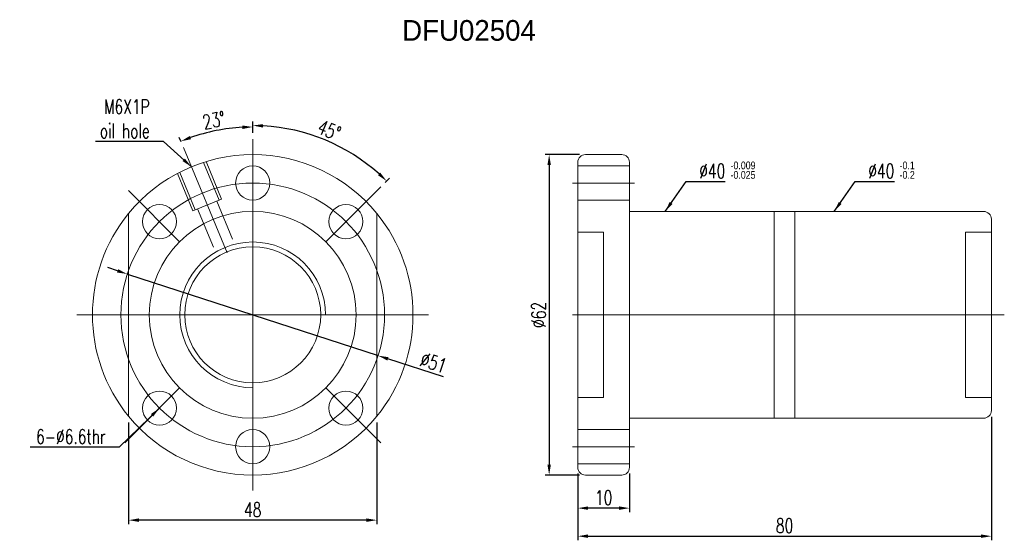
# Model space of a CAD drawing. Extents: x 10 to 201, y 57 to 158.
import ezdxf

# ---------------------------------------------------------------- set-up
doc = ezdxf.new("R2010")
doc.units = 0
doc.header["$LTSCALE"] = 3
doc.header["$MEASUREMENT"] = 0
doc.layers.add('DIM', color=4, linetype='Continuous')
doc.styles.add('DIM-7', font='SIMPLEX.shx', dxfattribs={"width": 0.7, "bigfont": 'chineset.shx'})
doc.dimstyles.new('CNS', dxfattribs={"dimtxt": 3.5, "dimasz": 2.5, "dimexe": 1, "dimexo": 1.5, "dimgap": 0.09, "dimtad": 0, "dimdsep": 46, "dimtxsty": 'DIM-7', "dimcen": 0.09, "dimclrd": 1, "dimclre": 1, "dimclrt": 4, "dimadec": 0, "dimazin": 0, "dimtfac": 1, "dimtix": 1, "dimtmove": 2, "dimatfit": 3, "dimfxl": 1, "dimtvp": 0.971429, "dimtolj": 1, "dimarcsym": 0})

# ---------------------------------------------------------------- blocks, each defined once
blk = doc.blocks.new('*D7')
at = {"layer": 'DEFPOINTS', "color": 0, "linetype": 'Continuous', "lineweight": 0, "transparency": 16777216}
for p in [(50.42, 136.67), (55.16, 134.64), (41.77, 132.98), (50.2, 112.63), (55.16, 66.64)]:
    blk.add_point(p, dxfattribs=at)
at = {"layer": 'DIM', "color": 7, "linetype": 'Continuous', "lineweight": -2, "transparency": 16777216}
for p, q in [((55.16, 135.84), (55.16, 137.78)), ((41.31, 134.09), (40.95, 134.95))]:
    blk.add_line(p, q, dxfattribs=at)
blk.add_arc((55.16, 100.64), 36.33, 93.1542, 109.3458, dxfattribs=at)
at = {"layer": 'DIM', "color": 7, "linetype": 'Continuous', "lineweight": 0, "transparency": 16777216}
for points in [[(53.15, 137.26), (53.17, 136.59), (55.16, 136.98)], [(43.24, 134.61), (43, 135.24), (41.26, 134.21)]]:
    blk.add_solid(points, dxfattribs=at)
at = {"layer": 'DIM', "color": 7, "linetype": 'Continuous', "lineweight": 0, "transparency": 16777216, "insert": (47.67, 138.28), "char_height": 2.8, "attachment_point": 5, "rotation": 11.25, "style": 'DIM-7'}
blk.add_mtext('\\A1;23°', dxfattribs=at)
blk = doc.blocks.new('*D6')
at = {"layer": 'DEFPOINTS', "color": 0, "linetype": 'Continuous', "lineweight": 0, "transparency": 16777216}
for p in [(55.16, 134.64), (73.47, 132.35), (79.91, 125.39), (69.3, 114.79), (55.16, 66.64)]:
    blk.add_point(p, dxfattribs=at)
at = {"layer": 'DIM', "color": 7, "linetype": 'Continuous', "lineweight": -2, "transparency": 16777216}
for p, q in [((55.16, 135.84), (55.16, 138.06)), ((80.76, 126.24), (81.61, 127.1))]:
    blk.add_line(p, q, dxfattribs=at)
blk.add_arc((55.16, 100.64), 36.61, 48.1303, 86.8697, dxfattribs=at)
at = {"layer": 'DIM', "color": 7, "linetype": 'Continuous', "lineweight": 0, "transparency": 16777216}
for points in [[(57.15, 136.87), (57.17, 137.53), (55.16, 137.26)], [(79.83, 128.15), (79.37, 127.66), (81.05, 126.53)]]:
    blk.add_solid(points, dxfattribs=at)
at = {"layer": 'DIM', "color": 7, "linetype": 'Continuous', "lineweight": 0, "transparency": 16777216, "insert": (69.95, 136.35), "char_height": 2.8, "attachment_point": 5, "rotation": 337.5, "style": 'DIM-7'}
blk.add_mtext('\\A1;45°', dxfattribs=at)
blk = doc.blocks.new('*D5')
at = {"layer": 'DEFPOINTS', "color": 0, "linetype": 'Continuous', "lineweight": 0, "transparency": 16777216}
for p in [(30.91, 108.54), (79.41, 92.75)]:
    blk.add_point(p, dxfattribs=at)
at = {"layer": 'DIM', "color": 7, "linetype": 'Continuous', "lineweight": -2, "transparency": 16777216}
for p, q in [((29.01, 109.16), (27.11, 109.78)), ((30.91, 108.54), (79.41, 92.75)), ((92.06, 88.63), (81.31, 92.13))]:
    blk.add_line(p, q, dxfattribs=at)
at = {"layer": 'DIM', "color": 7, "linetype": 'Continuous', "lineweight": 0, "transparency": 16777216}
for points in [[(29.11, 109.47), (28.91, 108.84), (30.91, 108.54)], [(81.41, 92.45), (81.21, 91.81), (79.41, 92.75)]]:
    blk.add_solid(points, dxfattribs=at)
at = {"layer": 'DIM', "color": 7, "linetype": 'Continuous', "lineweight": 0, "transparency": 16777216, "insert": (90.13, 91.4), "char_height": 2.8, "attachment_point": 5, "rotation": 341.9654, "style": 'DIM-7'}
blk.add_mtext('\\A1;∅51', dxfattribs=at)
blk = doc.blocks.new('*D4')
at = {"layer": 'DEFPOINTS', "color": 0, "linetype": 'Continuous', "lineweight": 0, "transparency": 16777216}
for p in [(119.54, 131.64), (112.5, 69.64), (119.54, 69.64)]:
    blk.add_point(p, dxfattribs=at)
at = {"layer": 'DIM', "color": 7, "linetype": 'Continuous', "lineweight": -2, "transparency": 16777216}
for p, q in [((118.34, 131.64), (111.7, 131.64)), ((112.5, 129.64), (112.5, 71.64)), ((118.34, 69.64), (111.7, 69.64))]:
    blk.add_line(p, q, dxfattribs=at)
at = {"layer": 'DIM', "color": 7, "linetype": 'Continuous', "lineweight": 0, "transparency": 16777216}
for points in [[(112.17, 129.64), (112.83, 129.64), (112.5, 131.64)], [(112.17, 71.64), (112.83, 71.64), (112.5, 69.64)]]:
    blk.add_solid(points, dxfattribs=at)
at = {"layer": 'DIM', "color": 7, "linetype": 'Continuous', "lineweight": 0, "transparency": 16777216, "insert": (110.46, 100.64), "char_height": 2.8, "attachment_point": 5, "rotation": 90, "style": 'DIM-7'}
blk.add_mtext('\\A1;%%C62', dxfattribs=at)
blk = doc.blocks.new('*D3')
at = {"layer": 'DEFPOINTS', "color": 0, "linetype": 'Continuous', "lineweight": 0, "transparency": 16777216}
for p in [(118.04, 71.14), (128.04, 71.14), (118.04, 63.26)]:
    blk.add_point(p, dxfattribs=at)
at = {"layer": 'DIM', "color": 7, "linetype": 'Continuous', "lineweight": -2, "transparency": 16777216}
for p, q in [((118.04, 69.94), (118.04, 62.46)), ((128.04, 69.94), (128.04, 62.46)), ((126.04, 63.26), (120.04, 63.26))]:
    blk.add_line(p, q, dxfattribs=at)
at = {"layer": 'DIM', "color": 7, "linetype": 'Continuous', "lineweight": 0, "transparency": 16777216}
for points in [[(120.04, 63.59), (120.04, 62.92), (118.04, 63.26)], [(126.04, 63.59), (126.04, 62.92), (128.04, 63.26)]]:
    blk.add_solid(points, dxfattribs=at)
at = {"layer": 'DIM', "color": 7, "linetype": 'Continuous', "lineweight": 0, "transparency": 16777216, "insert": (123.04, 65.3), "char_height": 2.8, "attachment_point": 5, "style": 'DIM-7'}
blk.add_mtext('\\A1;10', dxfattribs=at)
blk = doc.blocks.new('*D2')
at = {"layer": 'DEFPOINTS', "color": 0, "linetype": 'Continuous', "lineweight": 0, "transparency": 16777216}
for p in [(31.16, 81.02), (79.16, 81.02), (31.16, 60.93)]:
    blk.add_point(p, dxfattribs=at)
at = {"layer": 'DIM', "color": 7, "linetype": 'Continuous', "lineweight": -2, "transparency": 16777216}
for p, q in [((31.16, 79.82), (31.16, 60.13)), ((79.16, 79.82), (79.16, 60.13)), ((77.16, 60.93), (33.16, 60.93))]:
    blk.add_line(p, q, dxfattribs=at)
at = {"layer": 'DIM', "color": 7, "linetype": 'Continuous', "lineweight": 0, "transparency": 16777216}
for points in [[(33.16, 61.27), (33.16, 60.6), (31.16, 60.93)], [(77.16, 61.27), (77.16, 60.6), (79.16, 60.93)]]:
    blk.add_solid(points, dxfattribs=at)
at = {"layer": 'DIM', "color": 7, "linetype": 'Continuous', "lineweight": 0, "transparency": 16777216, "insert": (55.16, 62.97), "char_height": 2.8, "attachment_point": 5, "style": 'DIM-7'}
blk.add_mtext('\\A1;48', dxfattribs=at)
blk = doc.blocks.new('*D1')
at = {"layer": 'DEFPOINTS', "color": 0, "linetype": 'Continuous', "lineweight": 0, "transparency": 16777216}
for p in [(198.04, 82.14), (118.04, 71.14), (198.04, 57.83)]:
    blk.add_point(p, dxfattribs=at)
at = {"layer": 'DIM', "color": 7, "linetype": 'Continuous', "lineweight": -2, "transparency": 16777216}
for p, q in [((198.04, 80.94), (198.04, 57.03)), ((118.04, 69.94), (118.04, 57.03)), ((120.04, 57.83), (196.04, 57.83))]:
    blk.add_line(p, q, dxfattribs=at)
at = {"layer": 'DIM', "color": 7, "linetype": 'Continuous', "lineweight": 0, "transparency": 16777216}
for points in [[(120.04, 58.17), (120.04, 57.5), (118.04, 57.83)], [(196.04, 58.17), (196.04, 57.5), (198.04, 57.83)]]:
    blk.add_solid(points, dxfattribs=at)
at = {"layer": 'DIM', "color": 7, "linetype": 'Continuous', "lineweight": 0, "transparency": 16777216, "insert": (158.04, 59.87), "char_height": 2.8, "attachment_point": 5, "style": 'DIM-7'}
blk.add_mtext('\\A1;80', dxfattribs=at)

msp = doc.modelspace()

# ---------------------------------------------------------------- linework, layer by layer
at = {"layer": 'DIM', "color": 7, "linetype": 'Continuous', "lineweight": 0}
for p, q in [((55.16, 134.643), (55.16, 66.643)), ((41.766, 132.979), (50.197, 112.626)), ((119.537, 131.643), (126.537, 131.643)), ((45.662, 130.106), (48.668, 122.849)), ((46.124, 130.297), (49.13, 123.04)), ((118.037, 130.143), (118.037, 71.143)), ((128.037, 130.143), (128.037, 71.143)), ((40.581, 128.001), (43.587, 120.744)), ((41.043, 128.192), (44.049, 120.936)), ((118.037, 129.443), (128.037, 129.443)), ((117.037, 126.143), (129.037, 126.143)), ((31.119, 124.685), (41.018, 114.785)), ((79.909, 125.392), (69.302, 114.785)), ((43.587, 120.744), (49.13, 123.04)), ((48.206, 122.658), (51.257, 115.292)), ((118.037, 122.843), (128.037, 122.843)), ((31.16, 120.265), (31.16, 81.022)), ((44.511, 121.127), (47.562, 113.761)), ((79.16, 120.265), (79.16, 81.022)), ((128.037, 120.643), (196.537, 120.643)), ((156.037, 80.643), (156.037, 120.643)), ((160.037, 80.643), (160.037, 120.643)), ((47.564, 118.993), (47.564, 119.146)), ((198.037, 119.143), (198.037, 82.143)), ((118.037, 116.643), (123.037, 116.643)), ((123.037, 116.643), (123.037, 84.643)), ((193.037, 116.643), (198.037, 116.643)), ((193.037, 116.643), (193.037, 84.643)), ((21.16, 100.643), (89.16, 100.643)), ((117.037, 100.643), (200.537, 100.643)), ((30.411, 75.894), (41.018, 86.501)), ((69.302, 86.501), (79.909, 75.894)), ((118.037, 84.643), (123.037, 84.643)), ((193.037, 84.643), (198.037, 84.643)), ((128.037, 80.643), (196.537, 80.643)), ((118.037, 78.443), (128.037, 78.443)), ((117.037, 75.143), (129.037, 75.143)), ((118.037, 71.843), (128.037, 71.843)), ((119.537, 69.643), (126.537, 69.643))]:
    msp.add_line(p, q, dxfattribs=at)
for centre, radius in [((55.16, 126.143), 3.3), ((55.16, 100.643), 25.5), ((37.129, 118.674), 3.3), ((73.191, 118.674), 3.3), ((55.16, 100.643), 20), ((55.16, 100.643), 13.15), ((37.129, 82.612), 3.3), ((73.191, 82.612), 3.3), ((55.16, 75.143), 3.3)]:
    msp.add_circle(centre, radius, dxfattribs=at)
for centre, radius, start, end in [((55.16, 100.643), 31, 39.26803, 140.73197), ((119.537, 130.143), 1.5, 90, 180), ((126.537, 130.143), 1.5, 0, 90), ((55.16, 100.643), 31, 140.73197, 219.26803), ((55.16, 100.643), 31, 320.73197, 39.26803), ((196.537, 119.143), 1.5, 0, 90), ((55.16, 100.643), 14.095, 0, 270), ((196.537, 82.143), 1.5, 270, 0), ((55.16, 100.643), 31, 219.26803, 320.73197), ((119.537, 71.143), 1.5, 180, 270), ((126.537, 71.143), 1.5, 270, 0)]:
    msp.add_arc(centre, radius, start, end, dxfattribs=at)

# ---------------------------------------------------------------- texts
msp.add_text('DFU02504', height=4, dxfattribs=at).set_placement((84.065, 153.66))
at = {"layer": 'DIM', "color": 7, "linetype": 'Continuous', "lineweight": 0, "width": 0.85}
for s, p in [('-0.009', (147.579, 128.799)), ('-0.1', (180.28, 128.799)), ('-0.025', (147.579, 126.966)), ('-0.2', (180.28, 126.966))]:
    msp.add_text(s, height=1.5, dxfattribs=at).set_placement(p)
at = {"layer": 'DIM', "color": 7, "linetype": 'Continuous', "lineweight": 0, "char_height": 2.8, "attachment_point": 6, "style": 'DIM-7'}
for s, insert in [('M6X1P\\Poil hole', (35.235, 138.56)), ('%%C40', (146.568, 128.462)), ('%%C40', (179.269, 128.462)), ('6-%%C6.6thr', (26.696, 77.086))]:
    msp.add_mtext(s, dxfattribs=dict(at, insert=insert))

# ---------------------------------------------------------------- dimensions: what is measured, and where the dimension line sits
at = {"layer": 'DIM', "color": 7, "linetype": 'Continuous', "lineweight": 0}
for base, line1, line2, picture, middle in [((50.417658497, 136.666411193), ((55.160204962, 134.643194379), (55.160204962, 66.643194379)), ((41.766284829, 132.978978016), (50.196776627, 112.625970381)), '*D7', (47.673797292, 138.279907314)), ((73.466, 132.35), ((55.16, 66.643), (55.16, 134.643)), ((69.302, 114.785), (79.909, 125.392)), '*D6', (69.952, 136.353))]:
    dim = msp.add_angular_dim_2l(base=base, line1=line1, line2=line2, dimstyle='CNS', override={"dimscale": 0.8, "dimgap": 0.8, "dimtad": 1, "dimclrd": 7, "dimclre": 7, "dimclrt": 7, "dimtm": 0.05, "dimtfac": 0.6, "dimtmove": 0}, dxfattribs=at)
    dim.commit()
    dim.dimension.update_dxf_attribs({"geometry": picture, "text_midpoint": middle})
dim = msp.add_linear_dim(base=(112.499, 69.643), p1=(119.537, 131.643), p2=(119.537, 69.643), angle=90, text='%%C<>', dimstyle='CNS', override={"dimscale": 0.8, "dimgap": 0.8, "dimtad": 1, "dimclrd": 7, "dimclre": 7, "dimclrt": 7, "dimtm": 0.05, "dimtfac": 0.6, "dimtmove": 0}, dxfattribs=at)
dim.commit()
dim.dimension.update_dxf_attribs({"geometry": '*D4', "text_midpoint": (110.459, 100.643)})
dim = msp.add_diameter_dim_2p(p1=(30.913, 108.538), p2=(79.407, 92.749), dimstyle='CNS', override={"dimscale": 0.8, "dimgap": 0.8, "dimtad": 1, "dimclrd": 7, "dimclre": 7, "dimclrt": 7, "dimtm": 0.05, "dimtfac": 0.6, "dimtmove": 0}, dxfattribs=at)
dim.commit()
dim.dimension.update_dxf_attribs({"geometry": '*D5', "text_midpoint": (89.499, 89.463), "dimtype": 163})
for base, p1, p2, picture, middle in [((198.037, 57.834), (118.037, 71.143), (198.037, 82.143), '*D1', (158.037, 59.874)), ((118.037, 63.255), (128.037, 71.143), (118.037, 71.143), '*D3', (123.037, 65.295))]:
    dim = msp.add_linear_dim(base=base, p1=p1, p2=p2, dimstyle='CNS', override={"dimscale": 0.8, "dimgap": 0.8, "dimtad": 1, "dimclrd": 7, "dimclre": 7, "dimclrt": 7, "dimtm": 0.05, "dimtfac": 0.6, "dimtmove": 0}, dxfattribs=at)
    dim.commit()
    dim.dimension.update_dxf_attribs({"geometry": picture, "text_midpoint": middle})
dim = msp.add_linear_dim(base=(31.16, 60.935), p1=(79.16, 81.022), p2=(31.16, 81.022), angle=180, dimstyle='CNS', override={"dimscale": 0.8, "dimgap": 0.8, "dimtad": 1, "dimclrd": 7, "dimclre": 7, "dimclrt": 7, "dimtm": 0.05, "dimtfac": 0.6, "dimtmove": 0}, dxfattribs=at)
dim.commit()
dim.dimension.update_dxf_attribs({"geometry": '*D2', "text_midpoint": (55.16, 62.975)})

# ---------------------------------------------------------------- leaders
at = {"layer": 'DIM', "color": 7, "linetype": 'Continuous', "lineweight": 0, "annotation_type": 0, "has_hookline": 1}
for points, hookline_direction, text_width in [([(43.297, 129.283), (37.875, 134.187), (35.875, 134.187)], 1, 10.453), ([(134.936, 120.643), (138.981, 126.422), (140.981, 126.422)], 0, 4.947), ([(167.637, 120.643), (171.682, 126.422), (173.682, 126.422)], 0, 4.947), ([(37.129, 82.612), (29.336, 75.046), (27.336, 75.046)], 1, 14.56)]:
    msp.add_leader(points, dimstyle='CNS', override={"dimscale": 0.8, "dimgap": 0.8, "dimtad": 1, "dimclrd": 7, "dimclre": 7, "dimclrt": 7, "dimtm": 0.05, "dimtfac": 0.6, "dimtmove": 0}, dxfattribs=dict(at, hookline_direction=hookline_direction, text_width=text_width))

doc.saveas('drawing.dxf')
